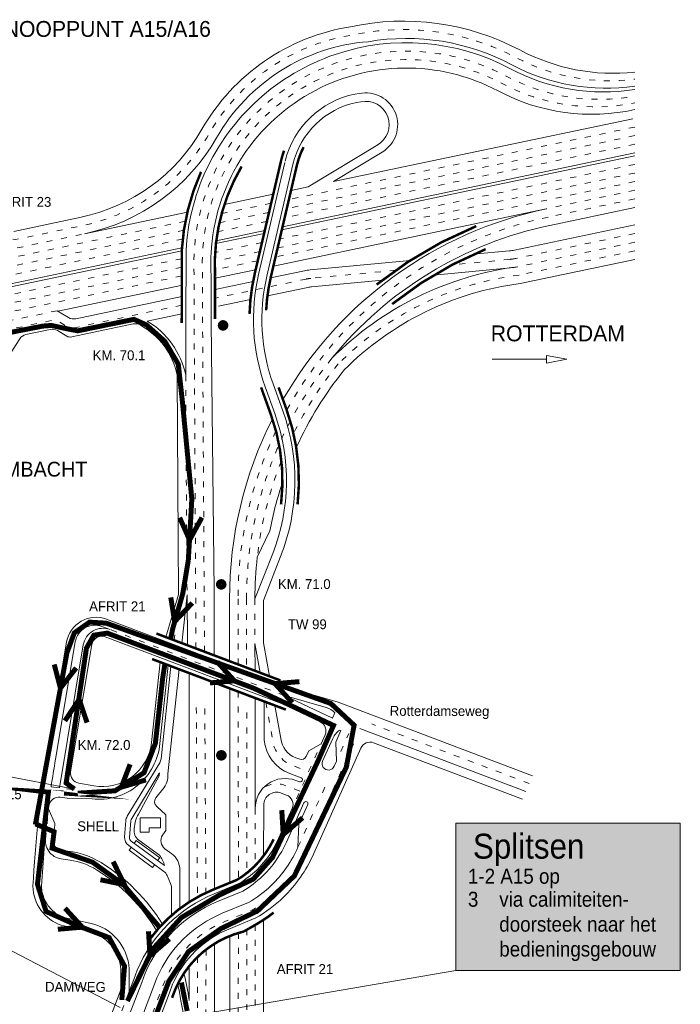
# Model space of a CAD drawing. Header units: metres. Extents: x 534 to 2093, y -2348 to -1299.
# Tile 7 of 7: x 1959 to 2091, y -1496 to -1299. Entities that reach past the tile are written whole.
import ezdxf

# ---------------------------------------------------------------- set-up
doc = ezdxf.new("R2010")
doc.units = ezdxf.units.M
doc.linetypes.add('ACAD_ISO03W100', pattern=[30, 12, -18])
doc.layers.get('0').update_dxf_attribs({"lineweight": 0})
for name, color, linetype, lineweight in [('deelstrepen', 8, 'ACAD_ISO03W100', 0), ('HEKTO', 7, 'Continuous', 0), ('Kunstwerk', 7, 'Continuous', 0), ('RW-MARK', 7, 'Continuous', 0), ('Spoorweg solid', 7, 'Continuous', 0), ('Strooi NIET', 10, 'Continuous', 0), ('Strooi WEL', 90, 'Continuous', 0), ('Text', 7, 'Continuous', 0)]:
    doc.layers.add(name, color=color, linetype=linetype, lineweight=lineweight)
doc.styles.add('TXT', font='technic_.ttf', dxfattribs={"width": 0.9, "height": 1.35})

# ---------------------------------------------------------------- blocks, each defined once
blk = doc.blocks.new('PIJL', base_point=(0, 0, -0.1))
at = {"color": 0}
for p, q in [((0, 0), (5.45, 0)), ((7.5, 0), (5.45, 0.375)), ((5.45, 0.375), (5.45, -0.375)), ((5.45, -0.375), (7.5, 0))]:
    blk.add_line(p, q, dxfattribs=at)

msp = doc.modelspace()

# ---------------------------------------------------------------- hatches: boundary and pattern name
at = {"ltscale": 0.2}
h = msp.add_hatch(color=51, dxfattribs=at)
h.dxf.hatch_style = 1
h.paths.add_polyline_path([(2046.415320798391, -1459.833221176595), (2091.455978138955, -1459.833221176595), (2091.455978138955, -1489.432571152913), (2046.415320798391, -1489.432571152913)])

# ---------------------------------------------------------------- linework, layer by layer
for p, q in [((1932.4916339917, -1445.885317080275), (1969.868413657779, -1453.012275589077)), ((1932.400695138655, -1472.484869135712), (1979.08957571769, -1496.875775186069)), ((2046.415320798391, -1489.432571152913), (1991.868489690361, -1498.811189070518))]:
    msp.add_line(p, q, dxfattribs=at)
msp.add_lwpolyline([(2046.415320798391, -1459.833221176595), (2091.455978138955, -1459.833221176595), (2091.455978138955, -1489.432571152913), (2046.415320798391, -1489.432571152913)], close=True, dxfattribs=at)
at = {"layer": 'deelstrepen', "linetype": 'ACAD_ISO03W100', "ltscale": 0.1}
for p, q in [((2082.305117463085, -1320.101607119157), (2012.917223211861, -1334.665057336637)), ((2082.305117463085, -1321.834092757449), (2012.492692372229, -1336.486645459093)), ((2082.305117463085, -1323.56657839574), (2012.068161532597, -1338.30823358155)), ((2082.305117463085, -1327.609044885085), (2011.077589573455, -1342.55860586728)), ((2082.305117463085, -1329.341530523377), (2010.653058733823, -1344.380193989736)), ((2082.303722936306, -1331.074308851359), (2010.228527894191, -1346.201782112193)), ((2082.305117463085, -1332.80650179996), (2064.57248690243, -1336.528307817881)), ((2009.354520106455, -1335.412813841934), (1999.427188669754, -1337.496407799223)), ((2082.305117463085, -1334.543542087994), (2064.921682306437, -1338.192057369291)), ((2008.929989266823, -1337.234401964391), (1998.972607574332, -1339.324303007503)), ((1992.150514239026, -1339.023669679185), (1922.233810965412, -1353.698108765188)), ((2008.505458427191, -1339.055990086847), (1998.613774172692, -1341.132102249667)), ((1991.843558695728, -1340.82058055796), (1922.897915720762, -1355.291209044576)), ((1958.401494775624, -1344.374583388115), (1971.919516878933, -1341.534414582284)), ((1991.613284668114, -1342.601397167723), (1923.562020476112, -1356.884309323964)), ((2007.51488646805, -1343.306362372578), (1998.119191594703, -1345.278374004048)), ((2082.305117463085, -1343.228743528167), (2058.886315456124, -1348.143989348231)), ((2082.305117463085, -1344.960292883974), (2059.102223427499, -1349.83022294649)), ((1991.426475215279, -1346.53869828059), (1925.05625617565, -1360.468784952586)), ((2006.665824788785, -1346.94953861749), (1998.047896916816, -1348.758308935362)), ((1991.4250806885, -1348.271476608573), (1925.720360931, -1362.061885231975)), ((1991.423686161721, -1350.004254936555), (1926.38446568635, -1363.654985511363)), ((1966.389708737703, -1356.990986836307), (1927.0485704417, -1365.248085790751)), ((1992.206997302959, -1369.90090199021), (1992.477307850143, -1413.995495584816)), ((2012.031213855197, -1434.234232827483), (1977.02420501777, -1420.994930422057)), ((2002.744422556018, -1433.44832885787), (2002.785326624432, -1471.066855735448)), ((1994.342435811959, -1436.666689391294), (1994.55875995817, -1474.711890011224)), ((1996.044570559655, -1436.831036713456), (1996.257721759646, -1473.843178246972)), ((2004.445123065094, -1437.642140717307), (2004.480597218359, -1469.867366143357)), ((2061.160234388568, -1451.905583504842), (2029.532462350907, -1439.944274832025)), ((2014.434998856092, -1454.965854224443), (2019.360948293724, -1443.950355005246)), ((1972.444506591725, -1453.440001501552), (1967.747723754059, -1452.923533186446)), ((1964.074987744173, -1463.009224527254), (1964.694221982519, -1457.013009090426)), ((2002.787770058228, -1481.897882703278), (2002.562246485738, -1586.963706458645)), ((2004.482739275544, -1481.16617757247), (2004.25634897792, -1586.963706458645)), ((1996.293212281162, -1485.235744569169), (1996.070957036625, -1586.963706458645)), ((1994.599343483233, -1486.703318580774), (1994.378749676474, -1586.963706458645)), ((1980.870284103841, -1493.63071198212), (1971.942179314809, -1517.174455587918))]:
    msp.add_line(p, q, dxfattribs=at)
at = {"layer": 'deelstrepen', "linetype": 'ACAD_ISO03W100', "ltscale": 0.1, "flags": 128}
for points in [[(1954.537238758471, -1342.213508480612), (1958.051952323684, -1342.710906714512), (1971.570281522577, -1339.870474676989, 0.2142932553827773), (1996.949349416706, -1321.400774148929, -0.2272423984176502), (2025.535188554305, -1301.658263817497, -0.1773443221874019), (2058.458411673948, -1306.133877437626, 0.1551700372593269), (2082.305117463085, -1310.50203936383)], [(1994.2749206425, -1424.792711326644), (1993.902539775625, -1359.30161828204), (1993.915769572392, -1349.929037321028, -0.5848240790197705), (2056.48796326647, -1309.86222699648, 0.1679826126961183), (2082.309353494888, -1313.928531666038)], [(1995.978953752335, -1425.437159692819), (1995.598082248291, -1359.30161828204), (1995.608546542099, -1349.832236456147, -0.5848607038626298), (2055.695699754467, -1311.361294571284, 0.1731407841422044), (2082.305117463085, -1315.278751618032)], [(1991.418975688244, -1355.857284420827), (1969.870880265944, -1360.403969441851, -0.1873484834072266), (1968.441979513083, -1360.169778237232), (1966.76254367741, -1359.179316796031, 0.1870716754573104), (1965.335736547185, -1358.944685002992), (1927.71267519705, -1366.841186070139)], [(2008.261940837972, -1435.534999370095), (2009.637086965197, -1443.021035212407, 0.2861266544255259), (2013.680423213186, -1448.319189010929), (2016.868165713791, -1449.524761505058)], [(1978.074717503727, -1517.783375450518), (1981.549682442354, -1508.619763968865), (1987.348782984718, -1493.327320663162), (1988.014758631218, -1491.571118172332, -0.1974499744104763), (2000.204177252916, -1479.5331960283), (2005.555172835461, -1477.338268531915, 0.0590272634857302), (2010.599333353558, -1473.55068535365, 0.09451848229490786), (2016.292449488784, -1465.387470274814), (2026.590183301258, -1442.359487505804)], [(2015.130189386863, -1453.411256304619), (2011.977800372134, -1452.219054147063, 0.2928591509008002), (2007.438725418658, -1453.178085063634)]]:
    msp.add_lwpolyline(points, format="xyb", dxfattribs=at)
at = {"layer": 'deelstrepen', "linetype": 'ACAD_ISO03W100', "ltscale": 0.1}
for points in [[(2064.921682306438, -1338.192057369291, 0.2180647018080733), (2012.482848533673, -1376.93341211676, 0.2180647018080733)], [(2082.305117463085, -1341.491703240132), (2058.537120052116, -1346.48023979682, -0.02794096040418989), (2057.245373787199, -1346.6768084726), (2045.625444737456, -1347.785757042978)], [(2034.335956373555, -1348.86316998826), (2017.314459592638, -1350.487617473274, 0.02794096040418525), (2016.398092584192, -1350.627063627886), (1998.447543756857, -1354.394607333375)], [(2021.537531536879, -1366.540368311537, 0.1721606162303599), (2004.405211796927, -1414.82240435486), (2004.405211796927, -1428.623886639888)], [(2022.807747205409, -1367.673012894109, 0.05556887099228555), (2013.853006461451, -1381.647243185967, 0.05556887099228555)], [(2010.326467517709, -1381.126631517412, 0.1116787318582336), (2002.705211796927, -1414.82240435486), (2002.705211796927, -1427.980963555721)], [(2011.418611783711, -1387.114732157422, 0.06697006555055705), (2006.56991411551, -1406.491950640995)]]:
    msp.add_lwpolyline(points, format="xyb", dxfattribs=at)
for points in [[(2007.090355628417, -1345.127950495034), (1998.044503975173, -1347.02653542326)], [(2006.105211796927, -1414.82240435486), (2006.105211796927, -1423.795230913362)], [(2014.740551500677, -1464.693487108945), (2020.155105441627, -1452.58536146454)], [(2006.157304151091, -1456.892045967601), (2006.167507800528, -1468.366995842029)], [(2006.178098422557, -1480.280291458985), (2006.029725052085, -1549.827783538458)]]:
    msp.add_lwpolyline(points, dxfattribs=at)
at = {"layer": 'deelstrepen', "linetype": 'ACAD_ISO03W100', "ltscale": 0.1, "flags": 128}
msp.add_lwpolyline([(2023.33782347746, -1445.468108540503), (2024.956377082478, -1441.848669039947)], dxfattribs=at)
at = {"layer": 'deelstrepen', "linetype": 'ACAD_ISO03W100', "ltscale": 0.1}
msp.add_arc((2067.037444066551, -1411.804014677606), 62.47974542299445, 97.29653882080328, 135.1491460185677, dxfattribs=at)
at = {"layer": 'HEKTO', "const_width": 1.017325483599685, "flags": 128}
for points in [[(1999.160899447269, -1359.930525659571, 1), (2000.263002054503, -1359.930525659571, 1)], [(1998.789161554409, -1411.925245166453, 1), (1999.891264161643, -1411.925245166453, 1)], [(1999.367789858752, -1445.688438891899, 1), (1999.367789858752, -1446.790541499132, 1)]]:
    msp.add_lwpolyline(points, format="xyb", close=True, dxfattribs=at)
at = {"layer": 'Kunstwerk', "const_width": 0.5}
for points in [[(2008.3515023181, -1356.9139668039, -0.04493613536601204), (2009.284566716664, -1350.25215562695), (2014.51847915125, -1327.79434612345, -0.06204673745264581), (2015.866034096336, -1324.135709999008)], [(2005.022092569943, -1357.612758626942, -0.05023136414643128), (2006.070693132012, -1349.503145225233), (2011.304605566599, -1327.045335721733, -0.02977731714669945), (2011.942300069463, -1324.867916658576)], [(2003.436167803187, -1328.020936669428, 0.1485548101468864), (1998.100506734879, -1350.048946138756), (1998.093574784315, -1358.662286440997)], [(1995.288567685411, -1329.110000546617, 0.0914807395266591), (1991.427861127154, -1344.816624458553), (1991.41608507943, -1359.449029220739)], [(2050.510462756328, -1339.997874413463, 0.07211407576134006), (2030.516286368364, -1351.739059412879, 0.07211407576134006)], [(2052.397514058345, -1344.628105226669, 0.07211407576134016), (2033.640601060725, -1355.642731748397, 0.07211407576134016)], [(2011.338418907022, -1395.865137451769, 0.1168538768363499), (2009.324648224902, -1377.901796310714), (2007.342172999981, -1372.372992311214)], [(2010.847906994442, -1372.372992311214), (2012.430987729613, -1376.787949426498, -0.1144629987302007), (2014.660824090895, -1395.865137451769)], [(1985.033046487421, -1483.126486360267, -0.1390449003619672), (1997.623549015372, -1473.241903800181), (2002.511607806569, -1471.236868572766, 0.05312513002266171), (2005.876931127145, -1468.657739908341, 0.08707247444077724), (2009.855483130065, -1463.106049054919, 0.08707247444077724)], [(1989.475542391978, -1494.919133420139), (1990.123582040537, -1493.210228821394, -0.237155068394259), (2003.876139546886, -1481.604422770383), (2006.366753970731, -1480.171773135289, 0.03590565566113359), (2009.851181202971, -1477.819632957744, 0.03590565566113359)]]:
    msp.add_lwpolyline(points, format="xyb", dxfattribs=at)
for points in [[(2011.223602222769, -1431.202534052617), (1986.338207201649, -1421.791125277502)], [(2012.298775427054, -1437.061690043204), (1985.478318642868, -1426.91846016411)]]:
    msp.add_lwpolyline(points, dxfattribs=at)
at = {"layer": 'RW-MARK'}
for p, q in [((2081.955922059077, -1318.437857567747), (2021.848123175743, -1331.053558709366)), ((2082.305117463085, -1325.876559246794), (2011.502120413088, -1340.737017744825)), ((2082.305117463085, -1325.299064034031), (2011.643630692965, -1340.129821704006)), ((2021.848123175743, -1331.053558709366), (2031.659355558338, -1325.123059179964)), ((2006.849814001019, -1349.684723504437), (2012.083726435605, -1327.226914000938)), ((1992.539657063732, -1337.202689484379), (1971.919516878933, -1341.534414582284)), ((2064.57248690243, -1336.528307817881), (2009.803997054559, -1348.02337023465)), ((2082.305117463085, -1336.280582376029), (2065.270877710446, -1339.855806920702)), ((1957.702409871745, -1341.047230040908), (1971.220431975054, -1338.207061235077)), ((2007.939417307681, -1341.484774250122), (1998.274693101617, -1343.513250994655)), ((2008.080927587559, -1340.877578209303), (1998.345055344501, -1342.920987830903)), ((1991.456521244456, -1344.366785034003), (1924.226125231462, -1358.477409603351)), ((1991.427753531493, -1344.950318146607), (1973.677055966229, -1348.675916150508)), ((1992.280461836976, -1344.822840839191), (1992.212134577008, -1359.455090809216)), ((2082.305117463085, -1346.691842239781), (2059.318131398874, -1351.516456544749)), ((1973.677055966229, -1348.675916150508), (1924.447493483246, -1359.008443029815)), ((1997.301334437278, -1349.721860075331), (1997.294402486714, -1358.335200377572)), ((2006.241293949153, -1348.771126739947), (1998.100159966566, -1350.479825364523)), ((1991.571582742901, -1351.850073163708), (1966.570256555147, -1357.097466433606)), ((1991.42036381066, -1354.132463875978), (1970.143716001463, -1358.59810452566)), ((1968.716908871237, -1358.363472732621), (1966.389708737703, -1356.990986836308)), ((1991.41758084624, -1357.590454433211), (1984.502317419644, -1359.049586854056)), ((1997.293624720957, -1359.30161828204), (1997.896717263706, -1413.275537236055)), ((2010.077700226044, -1377.631772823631), (2008.153257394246, -1372.264811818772)), ((2009.090795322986, -1401.163828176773), (2006.56991411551, -1406.491950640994)), ((2006.105211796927, -1414.822404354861), (2009.670016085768, -1405.72116976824)), ((1997.896717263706, -1413.275537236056), (1997.950874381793, -1426.182920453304)), ((1992.477307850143, -1413.995495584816), (1991.443236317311, -1423.721796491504)), ((1992.477307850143, -1413.995495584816), (1992.539473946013, -1424.136382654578)), ((2012.632568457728, -1432.644147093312), (1976.346222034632, -1418.921011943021)), ((1977.02420501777, -1420.994930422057), (1975.403166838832, -1420.381869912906)), ((1964.42177184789, -1446.750608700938), (1968.306107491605, -1423.542631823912)), ((1970.043090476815, -1423.4629498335), (1966.098449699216, -1447.031235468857)), ((1966.857651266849, -1452.793563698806), (1971.664128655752, -1424.07601034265)), ((2007.185560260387, -1429.67538676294), (2006.108777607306, -1423.813585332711)), ((1988.700360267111, -1428.137004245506), (1987.028627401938, -1443.861039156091)), ((1989.246756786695, -1428.343645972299), (1987.27114557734, -1446.925908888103)), ((1990.885946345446, -1428.96357115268), (1988.653937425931, -1449.95746730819)), ((1992.899046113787, -1429.724905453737), (1992.899046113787, -1475.702577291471)), ((1997.985673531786, -1431.64861732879), (1997.985673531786, -1473.093363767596)), ((2001.094168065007, -1432.82421903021), (2001.094168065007, -1471.818288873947)), ((2022.778310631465, -1435.572409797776), (2012.632568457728, -1432.644147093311)), ((2020.424757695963, -1436.656776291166), (2012.031213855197, -1434.234232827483)), ((2012.031213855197, -1434.234232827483), (2021.666140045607, -1438.795442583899)), ((2007.944673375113, -1443.181460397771), (2007.944673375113, -1435.415011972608)), ((2061.830952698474, -1450.341730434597), (2022.778310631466, -1435.572409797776)), ((2021.669437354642, -1438.788069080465), (2021.575601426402, -1438.752581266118)), ((2021.666140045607, -1438.795442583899), (2022.161068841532, -1437.68867365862)), ((2060.489516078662, -1453.469436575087), (2027.156111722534, -1440.863074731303)), ((2023.363524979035, -1441.246268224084), (2023.127010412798, -1441.156820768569)), ((2022.471770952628, -1447.404791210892), (2022.306397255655, -1443.610236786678)), ((1986.992004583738, -1447.752298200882), (1980.478863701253, -1458.481585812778)), ((1986.815223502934, -1449.970609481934), (1981.376380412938, -1458.930174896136)), ((2015.376549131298, -1450.77815901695), (2013.079068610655, -1449.9092747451)), ((1966.857651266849, -1452.793563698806), (1965.213097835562, -1452.553423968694)), ((1986.133077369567, -1451.694839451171), (1982.75999880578, -1458.05115915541)), ((2015.028953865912, -1451.555457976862), (2014.279723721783, -1451.27210659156)), ((1968.40611189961, -1454.868409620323), (1967.052347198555, -1454.665525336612)), ((1987.621873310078, -1453.060838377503), (1986.247438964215, -1454.792880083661)), ((1964.694221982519, -1457.013009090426), (1964.771345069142, -1456.395553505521)), ((1968.40611189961, -1454.868409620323), (1973.425154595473, -1454.989402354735)), ((1986.385970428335, -1456.48618491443), (1988.250011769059, -1458.177150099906)), ((1964.694221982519, -1457.013009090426), (1965.979464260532, -1459.924343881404)), ((1988.250011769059, -1458.177150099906), (1988.214076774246, -1461.302273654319)), ((1980.193941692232, -1459.372176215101), (1979.956050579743, -1462.594715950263)), ((1981.194997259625, -1459.394737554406), (1980.94713096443, -1462.752403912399)), ((1982.086058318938, -1459.628232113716), (1981.867368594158, -1460.987427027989)), ((1983.090229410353, -1461.66283644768), (1983.090229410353, -1458.791211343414)), ((1983.090229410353, -1458.791211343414), (1987.132661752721, -1458.791211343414)), ((1987.145535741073, -1458.791211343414), (1987.145535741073, -1460.787183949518)), ((2014.740551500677, -1464.693487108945), (2014.944013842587, -1460.074134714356)), ((1984.866839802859, -1461.66283644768), (1983.090229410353, -1461.66283644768)), ((1987.145535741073, -1460.787183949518), (1984.866839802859, -1460.787183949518)), ((1984.866839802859, -1460.787183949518), (1984.866839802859, -1461.66283644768)), ((1988.214076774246, -1461.302273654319), (1987.566258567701, -1462.27424659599)), ((1988.214076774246, -1461.302273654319), (1988.214076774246, -1461.302273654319)), ((1963.945266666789, -1463.078266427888), (1963.257427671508, -1472.47849246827)), ((1987.850251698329, -1469.551826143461), (1980.767402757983, -1464.354405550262)), ((1987.956306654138, -1468.389299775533), (1981.291051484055, -1463.498311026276)), ((1982.267291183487, -1463.338401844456), (1981.849332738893, -1463.907979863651)), ((1987.002530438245, -1466.813137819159), (1982.267291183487, -1463.338401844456)), ((1982.807001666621, -1463.272491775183), (1986.971154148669, -1466.315070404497)), ((1981.257722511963, -1464.714203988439), (1980.83976406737, -1465.283782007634)), ((1985.575003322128, -1468.758517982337), (1980.83976406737, -1465.283782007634)), ((1988.05057062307, -1464.998319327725), (1989.402604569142, -1465.986196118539)), ((1969.003485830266, -1467.266709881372), (1967.607008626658, -1467.056415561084)), ((1985.992961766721, -1468.188939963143), (1985.575003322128, -1468.758517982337)), ((1987.002530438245, -1466.813137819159), (1986.584571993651, -1467.382715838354)), ((1988.50608538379, -1470.378221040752), (1989.181822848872, -1471.959179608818)), ((1991.042768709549, -1469.215929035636), (1991.042768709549, -1476.999102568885)), ((1989.34276870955, -1472.745232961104), (1989.342768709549, -1478.390020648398)), ((1967.233920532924, -1480.35960105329), (1972.606284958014, -1481.564663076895)), ((1968.013791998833, -1478.854056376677), (1972.958596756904, -1479.901570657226)), ((2001.094168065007, -1482.489906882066), (2001.094168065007, -1549.827783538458)), ((1997.985673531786, -1484.061501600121), (1997.985673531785, -1549.827783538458)), ((1992.899046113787, -1488.573779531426), (1992.899046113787, -1495.430209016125)), ((1991.203503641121, -1495.533476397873), (1992.872186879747, -1503.758407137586))]:
    msp.add_line(p, q, dxfattribs=at)
for points in [[(2025.269208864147, -1299.983713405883, 0.2272292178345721), (1995.478533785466, -1320.557228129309, -0.2143222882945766), (1971.221089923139, -1338.20674325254)], [(2028.871640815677, -1302.970814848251, 0.2484760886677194), (1998.420180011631, -1322.244294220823, -0.2142675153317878), (1971.919516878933, -1341.534414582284)], [(2057.280226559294, -1308.363159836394, 0.4322323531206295), (1996.141168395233, -1329.116216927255, 0.4322323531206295)], [(2054.903435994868, -1312.860362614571, 0.5490869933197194), (1997.288908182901, -1345.484393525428, 0.4032003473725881)], [(2031.659355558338, -1325.123059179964, 0.8470085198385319), (2026.999961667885, -1313.403243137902), (2026.15848136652, -1313.49062445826, 0.2875867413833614), (2012.159767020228, -1326.9314938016)], [(2030.60485171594, -1323.774029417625, 0.8658891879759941), (2027.358584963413, -1315.060425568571), (2026.503656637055, -1315.150660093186, 0.2921117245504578), (2013.739358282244, -1327.612767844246), (2008.505445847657, -1350.070577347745, 0.1443041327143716), (2009.753492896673, -1371.691011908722), (2011.677935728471, -1377.057972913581, -0.1813516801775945), (2011.252925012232, -1406.341169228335), (2007.805211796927, -1415.143460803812), (2007.805211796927, -1423.654999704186), (2009.038568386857, -1430.376175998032)], [(2064.57248690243, -1336.528307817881, 0.2132128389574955), (2011.725041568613, -1374.819179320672, 0.2132128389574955)], [(2065.270877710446, -1339.855806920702, 0.1721606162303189), (2021.537531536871, -1366.540368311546, 0.1721606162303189)], [(2082.305117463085, -1339.754662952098), (2058.187924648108, -1344.81649024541, -0.02794096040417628), (2057.083868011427, -1344.984497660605), (2049.980455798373, -1345.662412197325)], [(2037.282342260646, -1346.874257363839), (2017.152953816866, -1348.795306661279, 0.02794096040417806), (2016.048897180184, -1348.963314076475), (2009.25278084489, -1350.389714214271)], [(2058.886315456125, -1348.143989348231, -0.02794096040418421), (2057.406879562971, -1348.369119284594), (2041.977869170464, -1349.841587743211)], [(2031.680989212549, -1350.824271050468), (2017.47596536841, -1352.179928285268, 0.02794096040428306), (2016.747287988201, -1352.290813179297), (2008.609812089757, -1353.998744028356)], [(1988.213514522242, -1422.500347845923), (1988.213514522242, -1422.500347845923), (1990.776629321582, -1413.953925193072), (1990.511454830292, -1369.90090199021, 0.2188841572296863), (1983.059934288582, -1359.847747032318, 0.1793680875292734), (1981.684712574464, -1359.644106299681), (1969.353639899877, -1362.245983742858, -0.1873484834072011), (1968.344155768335, -1362.080533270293), (1966.467459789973, -1360.9737359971, 0.1870716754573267), (1965.040652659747, -1360.739104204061), (1960.164931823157, -1361.762442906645, 0.1989040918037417), (1958.901235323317, -1362.626177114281)], [(1958.901235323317, -1362.626177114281), (1954.360375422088, -1369.579002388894, -0.1989040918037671), (1953.096678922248, -1370.442736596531), (1932.631767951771, -1374.738006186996), (1930.264408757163, -1373.702195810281)], [(2024.078064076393, -1368.805669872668, 0.06311585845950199), (2014.398280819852, -1384.461957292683, 0.06311585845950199)], [(2009.61055727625, -1378.728037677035, 0.1175587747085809), (2001.005211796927, -1414.82240435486), (2001.005211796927, -1427.338040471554)], [(2011.623476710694, -1391.489705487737, 0.03419347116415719), (2009.090795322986, -1401.163828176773)], [(2006.56991411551, -1406.491950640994, 0.02787011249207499), (2006.105211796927, -1414.82240435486)], [(2010.113741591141, -1436.235331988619), (2011.329500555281, -1442.860610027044, 0.2861266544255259), (2014.281777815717, -1446.729103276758), (2015.088729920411, -1447.034284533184, 0.3970525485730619), (2016.355349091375, -1446.50716537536), (2016.890641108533, -1445.310135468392), (2019.360948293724, -1443.950355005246), (2020.175272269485, -1442.129348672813, 0.4078906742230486), (2019.205268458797, -1439.505226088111), (2011.429859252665, -1435.824318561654), (1976.08114982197, -1422.455788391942, 0.4727755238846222), (1973.401111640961, -1423.996328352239)], [(1973.401111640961, -1423.996328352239), (1969.1271360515, -1449.532310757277, 0.4108371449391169), (1970.746805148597, -1451.831080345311), (1973.762178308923, -1452.371613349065, 0.4353008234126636), (1985.342587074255, -1443.681784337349), (1987.061170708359, -1427.517079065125)], [(1980.742770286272, -1515.542092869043), (1983.139229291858, -1509.22254155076), (1988.938329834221, -1493.930098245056), (1989.592224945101, -1492.205752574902, -0.1970416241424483), (2000.849334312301, -1481.10601908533), (2006.306484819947, -1478.867547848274, 0.06015339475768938), (2011.779919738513, -1474.773920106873, 0.09460459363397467), (2017.844347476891, -1466.081453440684), (2027.372391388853, -1444.774665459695, -0.3970525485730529), (2029.90562973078, -1443.720427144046), (2059.818797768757, -1455.033289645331)], [(1980.870284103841, -1489.120948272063), (1980.870284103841, -1493.63071198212), (1981.785369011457, -1491.217599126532), (1982.490386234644, -1489.35844254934, -0.1985789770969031), (1997.946127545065, -1474.028315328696), (2002.895984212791, -1471.997931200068, 0.05402264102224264), (2006.467238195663, -1469.269358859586, 0.09410557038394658), (2010.860806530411, -1462.95852919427), (2013.568946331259, -1456.902536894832, 0.4315853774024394), (2012.450659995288, -1454.215397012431), (2011.377209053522, -1453.809428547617)], [(1979.959845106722, -1500.826045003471), (1983.37491586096, -1491.820376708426), (1984.069232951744, -1489.989436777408, -0.1982951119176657), (1998.591284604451, -1475.601138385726), (2003.661047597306, -1473.52156982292, 0.05565872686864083), (2007.647845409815, -1470.492595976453, 0.09424595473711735), (2012.412704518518, -1463.65251236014), (2015.935877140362, -1455.773928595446)], [(1976.322563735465, -1517.609398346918), (1979.960135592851, -1508.016986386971), (1985.759236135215, -1492.724543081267), (1986.436844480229, -1490.937664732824, -0.1978146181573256), (1999.55902019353, -1477.96037297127), (2004.800421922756, -1475.810399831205, 0.05778557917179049), (2009.418742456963, -1472.327450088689, 0.09442062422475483), (2014.740551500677, -1464.693487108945)]]:
    msp.add_lwpolyline(points, format="xyb", dxfattribs=at)
for points in [[(2013.342870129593, -1332.838680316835), (2016.81376389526, -1332.110193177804), (2030.779946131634, -1323.668191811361)], [(1999.986107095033, -1335.642059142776), (2009.780167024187, -1333.586436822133)], [(2005.726369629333, -1351.129853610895), (1998.098348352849, -1352.730857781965)], [(2005.207444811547, -1354.712848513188), (1998.796739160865, -1356.058356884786)], [(1992.216084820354, -1358.609148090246), (1992.206997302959, -1369.90090199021)], [(1997.294402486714, -1358.335200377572), (1997.293624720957, -1359.30161828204)], [(2019.680781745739, -1447.399503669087), (2021.722909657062, -1442.83285947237)], [(2022.306397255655, -1443.610236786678), (2023.363524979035, -1441.246268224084)], [(2022.008628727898, -1448.440478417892), (2022.471770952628, -1447.404791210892)], [(2007.854519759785, -1466.400705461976), (2007.857490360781, -1456.240564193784)], [(2014.944013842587, -1460.074134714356), (2016.711826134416, -1456.120920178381)], [(2007.803380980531, -1512.264245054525), (2007.847124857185, -1491.692979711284), (2007.850760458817, -1479.25838273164)], [(1976.784853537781, -1499.609672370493), (1979.172985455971, -1493.312079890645), (1979.172985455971, -1489.216746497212)]]:
    msp.add_lwpolyline(points, dxfattribs=at)
at = {"layer": 'RW-MARK', "flags": 128}
for points in [[(2006.108777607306, -1423.813585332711), (2006.116783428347, -1429.271185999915)], [(2006.124786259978, -1434.726748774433), (2006.157302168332, -1456.892975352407)]]:
    msp.add_lwpolyline(points, dxfattribs=at)
at = {"layer": 'RW-MARK'}
for centre, radius, start, end in [((2035.892470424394, -1348.832921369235), 49.99098723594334, 62.1440520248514, 102.2691063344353), ((2036.471576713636, -1347.495498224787), 45.16864460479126, 62.00088030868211, 99.68648669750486), ((2078.042371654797, -1269.323506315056), 40, 241.9793293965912, 276.1175504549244), ((2076.066793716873, -1273.061561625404), 40, 241.9793293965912, 278.9723667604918), ((2076.467961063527, -1272.302499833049), 40, 241.9793293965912, 278.3910740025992), ((2073.695038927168, -1277.549236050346), 40, 241.9793293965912, 282.4303098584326), ((2036.774909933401, -1347.431833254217), 44.5708733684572, 155.736579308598, 176.6442265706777), ((2036.221581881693, -1347.488976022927), 38.98424595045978, 177.0525326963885, 183.2835029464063), ((2045.805857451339, -1358.763637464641), 40, 166.8810840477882, 199.7264205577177), ((2067.037444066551, -1411.804014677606), 64.17974542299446, 97.29653882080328, 135.1491460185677), ((2067.037444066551, -1411.804014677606), 60.77974542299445, 97.29653882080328, 135.1491460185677), ((1969.7328978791, -1356.640752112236), 2, 239.4696632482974, 281.8534461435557), ((1975.889691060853, -1373.325653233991), 16.6728343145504, 11.85344614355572, 58.89778562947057), ((1972.425100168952, -1391.132947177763), 40, 338.610536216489, 19.72642055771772), ((1974.223794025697, -1424.533079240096), 6, 69.28388078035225, 170.4984336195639), ((1973.988214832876, -1424.123248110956), 4, 69.28388078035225, 170.4984336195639), ((1975.609253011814, -1424.736308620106), 4, 69.28388078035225, 170.4984336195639), ((2019.315553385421, -1440.49990858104), 4, 44.65278548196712, 73.9008095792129), ((2025.37443433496, -1444.465761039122), 4, 124.1842485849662, 155.9065946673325), ((1974.772526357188, -1442.757726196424), 12.30566179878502, 263.7139664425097, 354.8560118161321), ((2015.908972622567, -1442.426518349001), 8, 185.4149314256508, 249.2838807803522), ((2174.453796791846, -1483.107010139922), 213.1554349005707, 170.1794532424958, 177.1494166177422), ((2174.455380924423, -1483.097704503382), 211.4598924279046, 170.1794532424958, 171.6948702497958), ((1985.282353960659, -1446.714466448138), 2, 328.740441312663, 353.9312792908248), ((2020.844705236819, -1447.91999104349), 1.274999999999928, 155.9065946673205, 335.9065946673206), ((1982.948081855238, -1449.167436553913), 4.065951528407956, 321.5667970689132, 351.3604850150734), ((1983.076821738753, -1447.004059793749), 4.772427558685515, 321.5667970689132, 324.6624797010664), ((1983.883471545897, -1450.094288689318), 4.772427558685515, 321.5667970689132, 1.642845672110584), ((2015.202751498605, -1451.166808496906), 0.4257393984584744, 245.9065946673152, 65.90659466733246), ((2012.157295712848, -1456.884173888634), 6, 69.28388078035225, 180.0840478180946), ((1966.755924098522, -1456.643436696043), 2, 81.47670253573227, 172.8803616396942), ((1987.221133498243, -1455.565540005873), 1.243014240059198, 141.5667970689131, 227.787254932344), ((2010.45749024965, -1456.24132437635), 2.6, 69.28388078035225, 179.9832479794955), ((2016.323851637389, -1455.947424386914), 0.4249999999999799, 335.9065946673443, 155.9065946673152), ((1982.188514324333, -1459.519417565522), 2, 148.7404413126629, 175.7780263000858), ((1985.586046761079, -1460.191368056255), 3.545002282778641, 142.8628018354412, 170.8596457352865), ((2174.455380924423, -1483.097704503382), 209.7598924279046, 173.6572645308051, 174.5675291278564), ((1982.040467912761, -1459.457151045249), 0.8477712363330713, 141.5667970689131, 175.7780263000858), ((1981.950623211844, -1462.741957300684), 2, 175.7780263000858, 233.7286417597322), ((1984.202130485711, -1461.363082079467), 2.364789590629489, 170.8596457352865, 233.8459037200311), ((1989.230488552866, -1463.383452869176), 2, 146.3166158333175, 233.8459037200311), ((1967.758369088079, -1463.359512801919), 3.7, 174.5675291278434, 267.6554766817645), ((1967.628648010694, -1463.428554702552), 2, 174.5675291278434, 267.6554766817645), ((1981.792601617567, -1462.814817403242), 0.8477712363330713, 175.7780263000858, 233.7286417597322), ((1966.899456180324, -1481.238696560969), 15.82506307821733, 58.30160624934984, 87.65547668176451), ((1983.056417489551, -1469.445432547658), 5.012417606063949, 12.16356874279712, 38.64706930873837), ((1987.042768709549, -1469.215929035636), 4, 0, 53.84590372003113), ((1966.899456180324, -1481.238696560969), 14.12952060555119, 58.30160624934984, 81.43622402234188), ((1955.330989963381, -1499.970814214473), 37.84145793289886, 31.64484819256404, 58.30160624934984), ((1955.330989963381, -1499.970814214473), 36.14591546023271, 30.85276976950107, 58.30160624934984), ((1986.667031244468, -1471.164274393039), 2, 23.14295961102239, 53.72864175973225), ((1970.028104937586, -1472.366791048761), 8.467141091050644, 180.9451697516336, 250.7310249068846), ((1970.082631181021, -1472.34866142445), 6.826438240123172, 181.0897658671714, 252.3583474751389), ((1987.34276870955, -1472.745232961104), 2, 0, 23.14295961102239), ((1970.886174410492, -1489.684467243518), 10, 3.230437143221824, 78.03921108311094), ((1970.886174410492, -1489.684467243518), 8.3, 3.230437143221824, 78.03921108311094), ((1955.330989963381, -1499.970814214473), 37.84145793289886, 7.051521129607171, 15.23918165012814), ((1955.330989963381, -1499.970814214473), 36.14591546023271, 7.051521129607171, 12.51067992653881)]:
    msp.add_arc(centre, radius, start, end, dxfattribs=at)
at = {"layer": 'Spoorweg solid'}
msp.add_line((1989.909228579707, -1423.141650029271), (1990.05612813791, -1422.026813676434), dxfattribs=at)
at = {"layer": 'Strooi NIET', "linetype": 'ACAD_ISO03W100', "ltscale": 0.2, "const_width": 1}
msp.add_lwpolyline([(1834.775804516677, -1384.198140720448), (1856.367491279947, -1380.930711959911), (1882.725640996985, -1376.957074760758), (1923.579115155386, -1368.541257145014), (1957.576866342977, -1361.226059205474), (1963.524309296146, -1360.071063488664), (1965.22187657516, -1359.936158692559), (1967.897410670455, -1360.512823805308), (1970.525128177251, -1361.021743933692), (1981.823560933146, -1358.716658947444), (1984.311356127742, -1359.815703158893), (1988.003815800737, -1363.112925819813), (1990.727244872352, -1367.71854945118), (1991.571011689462, -1375.459437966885), (1993.442051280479, -1394.802634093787), (1992.731826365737, -1407.133781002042), (1992.731826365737, -1407.133781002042)], dxfattribs=at)
at = {"layer": 'Strooi NIET', "ltscale": 0.2, "const_width": 1}
msp.add_lwpolyline([(1995.459741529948, -1398.497507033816), (1992.987483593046, -1403.020221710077), (1991.000502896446, -1398.518981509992)], dxfattribs=at)
at = {"layer": 'Strooi NIET', "color": 3, "ltscale": 0.2, "const_width": 1}
msp.add_lwpolyline([(1992.512083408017, -1497.57086218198), (1991.344362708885, -1491.853288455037)], dxfattribs=at)
at = {"layer": 'Strooi WEL', "ltscale": 0.2, "const_width": 1}
for points in [[(1992.731826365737, -1407.133781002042), (1991.612165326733, -1413.818069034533), (1989.608158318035, -1420.803556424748), (1989.187424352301, -1422.868670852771)], [(1993.535226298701, -1415.657201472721), (1989.991346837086, -1419.39991782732), (1989.217947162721, -1414.540791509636)], [(1984.97705594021, -1632.618517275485), (1983.749043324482, -1605.635267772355), (1979.917012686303, -1568.221775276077), (1978.424057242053, -1541.908096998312), (1977.53989709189, -1521.869710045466), (1986.172909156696, -1498.540711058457), (1988.845787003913, -1491.567595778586), (1992.796330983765, -1485.61665686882), (1999.261561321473, -1481.041607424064), (2006.633135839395, -1477.46625219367), (2014.014834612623, -1470.449880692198), (2024.442966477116, -1448.610613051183), (2026.005823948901, -1440.191207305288), (2021.338616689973, -1435.836639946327), (1976.295879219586, -1419.716057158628), (1972.913410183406, -1419.504392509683), (1969.864743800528, -1421.653908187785), (1968.382210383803, -1425.639897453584), (1962.040584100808, -1460.148740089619)], [(1998.519909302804, -1427.474785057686), (2001.992183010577, -1431.284026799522), (1997.089371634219, -1431.69838924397)], [(1970.237233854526, -1428.688469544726), (1967.074373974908, -1432.758276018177), (1965.831806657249, -1427.997469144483)], [(1988.037868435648, -1427.886456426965), (1987.610106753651, -1430.610715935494), (1986.117300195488, -1443.860415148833), (1983.854975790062, -1449.72364133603), (1978.026680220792, -1453.364227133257), (1970.550726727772, -1453.84987862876), (1970.550726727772, -1453.84987862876)], [(2013.599868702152, -1435.667359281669), (2010.127594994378, -1431.858117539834), (2015.030406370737, -1431.443755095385)], [(1967.972890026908, -1439.305453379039), (1970.832956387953, -1435.017443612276), (1972.416770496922, -1439.675854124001)], [(1984.233778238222, -1451.168646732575), (1979.291626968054, -1452.632254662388), (1981.056742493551, -1448.039475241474)], [(2015.674124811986, -1458.774298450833), (2011.782835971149, -1462.154369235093), (2011.485983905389, -1457.24304207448)], [(1977.655943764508, -1467.573424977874), (1979.921883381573, -1472.202952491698), (1975.099343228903, -1471.227062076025)], [(1967.987198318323, -1476.929806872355), (1971.459472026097, -1480.73904861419), (1966.556660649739, -1481.153411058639)], [(1988.935430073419, -1483.094036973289), (1985.044141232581, -1486.474107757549), (1984.747289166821, -1481.562780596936)]]:
    msp.add_lwpolyline(points, dxfattribs=at)
at = {"layer": 'Strooi WEL', "linetype": 'ACAD_ISO03W100', "ltscale": 0.156, "const_width": 1}
for points in [[(1980.512658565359, -1495.572440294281), (1980.512658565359, -1495.572440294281), (1985.640588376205, -1485.091123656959), (1991.362436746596, -1478.79421610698), (1998.985760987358, -1474.281094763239), (2005.765920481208, -1471.09820583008), (2009.613440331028, -1466.745106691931), (2018.678913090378, -1447.532494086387), (2021.869234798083, -1440.240703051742), (2005.813537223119, -1432.753284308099), (1976.465945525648, -1421.708016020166), (1973.770228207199, -1422.127674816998), (1972.295923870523, -1424.725301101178), (1968.219829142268, -1451.795296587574), (1969.868413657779, -1453.012275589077)], [(1967.782785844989, -1453.8128817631), (1964.662510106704, -1453.628462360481), (1964.664854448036, -1453.628741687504), (1962.459669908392, -1472.136457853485), (1964.199627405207, -1477.587295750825), (1970.423215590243, -1480.396318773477), (1976.84757669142, -1482.837502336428), (1979.939196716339, -1488.554017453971), (1979.385914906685, -1495.353174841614)]]:
    msp.add_lwpolyline(points, dxfattribs=at)
at = {"layer": 'Strooi WEL', "ltscale": 0.15, "const_width": 1}
msp.add_lwpolyline([(1962.0652948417, -1460.014273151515), (1965.801964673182, -1461.581097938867), (1965.387939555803, -1464.869898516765), (1973.509642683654, -1467.691195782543), (1973.509642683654, -1467.691195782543), (1979.653436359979, -1472.125768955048), (1986.958491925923, -1480.750541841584), (1986.958491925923, -1480.750541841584)], dxfattribs=at)

# ---------------------------------------------------------------- block references
at = {"layer": 'Text', "xscale": 2, "yscale": 2, "zscale": 2}
msp.add_blockref('PIJL', (2053.685961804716, -1366.739158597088), dxfattribs=at)

# ---------------------------------------------------------------- texts
at = {"ltscale": 0.2, "attachment_point": 1, "style": 'TXT'}
for s, width, insert, char_height in [('{\\fArial|b0|i0|c0|p34;Splitsen}', 16.12688915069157, (2049.845337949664, -1461.980579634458), 5), ('{\\fArial|b0|i0|c0|p34;1-2 A15 op }', 43.00710193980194, (2048.842522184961, -1469.014849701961), 3), ('{\\fArial|b0|i0|c0|p34;3    via calimiteiten-   \\P      doorsteek naar het\\P      bedieningsgebouw}', 40.45177899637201, (2048.842522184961, -1473.63758493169), 3)]:
    msp.add_mtext_dynamic_manual_height_columns(s, width=width, gutter_width=6.75, heights=[0], dxfattribs=dict(at, insert=insert, char_height=char_height))
at = {"layer": 'HEKTO'}
msp.add_text('KM. 70.1', height=1.978132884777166, dxfattribs=at).set_placement((1973.537412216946, -1366.91309627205))
at = {"layer": 'Text'}
for s, height, p in [('KNOOPPUNT A15/A16', 3.179142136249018, (1952.842806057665, -1302.001910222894)), ('AFRIT 23', 1.978132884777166, (1953.926273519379, -1336.122599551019)), ('ROTTERDAM', 3.179142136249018, (2053.425339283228, -1363.124066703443)), ('H.I. AMBACHT', 2.96719932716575, (1945.810597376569, -1390.280834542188)), ('AFRIT 21', 1.978132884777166, (1972.830120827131, -1417.316552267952)), ('TW 99', 1.978132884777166, (2012.727910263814, -1420.91582891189)), ('N 915', 1.978132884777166, (1952.233340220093, -1455.047411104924)), ('AFRIT 21', 1.978132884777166, (2010.489580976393, -1490.131935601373))]:
    msp.add_text(s, height=height, dxfattribs=at).set_placement(p)
at = {"layer": 'Text', "linetype": 'Continuous'}
for s, p in [('KM. 71.0', (2010.710574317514, -1412.847307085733)), ('KM. 72.0', (1970.540060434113, -1445.142626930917))]:
    msp.add_text(s, height=1.978132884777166, dxfattribs=at).set_placement(p)
at = {"layer": 'Text'}
for s, p in [('Rotterdamseweg', (2033.151007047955, -1438.297010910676)), ('SHELL', (1970.437668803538, -1461.458937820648)), ('DAMWEG', (1963.979799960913, -1493.691132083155))]:
    msp.add_text(s, height=1.978132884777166, rotation=359.8137811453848, dxfattribs=at).set_placement(p)

doc.saveas('drawing.dxf')
